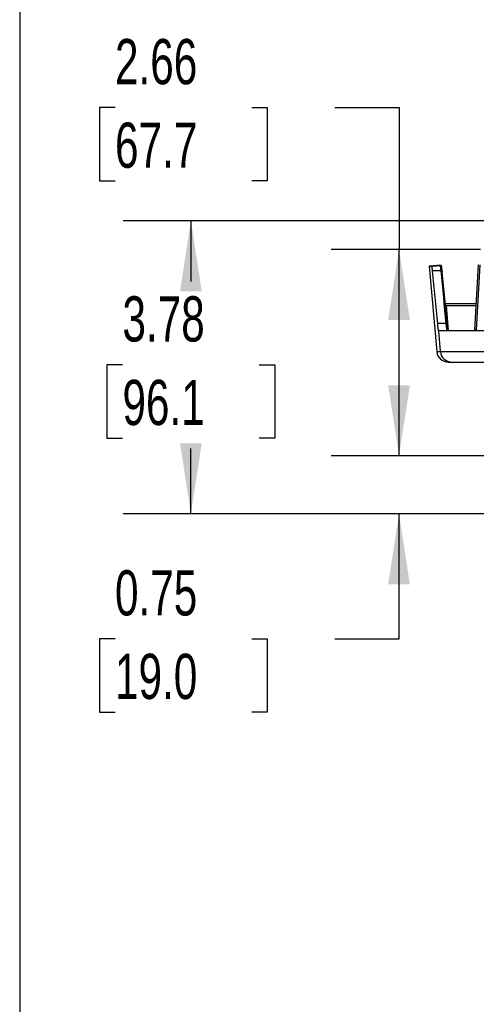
# Model space of a CAD drawing. Header units: inches. Extents: x 1.7 to 75.2, y 1.7 to 57.7.
# Tile 9 of 34: x 1.7 to 7.6, y 33.9 to 46.6. Entities that reach past the tile are written whole.
import ezdxf

# ---------------------------------------------------------------- set-up
doc = ezdxf.new("R2010")
doc.units = ezdxf.units.IN
doc.header["$LTSCALE"] = 7
doc.header["$MEASUREMENT"] = 0
doc.layers.add('DIMENSIONS', color=140, linetype='Continuous', lineweight=25)
doc.layers.add('TEXT', color=140, linetype='Continuous', lineweight=25)
doc.styles.add('SLDTEXTSTYLE0', font='TXT', dxfattribs={"width": 0.7})
doc.dimstyles.new('SLDDIMSTYLE0', dxfattribs={"dimtxt": 0.594727, "dimasz": 0.91, "dimexe": 0, "dimexo": 0.0625, "dimgap": 0.148682, "dimtad": 0, "dimtih": 1, "dimtoh": 1, "dimrnd": 1e-09, "dimzin": 12, "dimdsep": 46, "dimtxsty": 'SLDTEXTSTYLE0', "dimsah": 1, "dimcen": 0.09, "dimadec": 0, "dimazin": 3, "dimtfac": 1, "dimtofl": 0, "dimtmove": 0, "dimatfit": 3, "dimfxl": 0, "dimfrac": 2, "dimtolj": 1, "dimtzin": 12, "dimarcsym": 0})
doc.dimstyles.new('SLDDIMSTYLE1', dxfattribs={"dimtxt": 0.594727, "dimasz": 0.91, "dimexe": 0, "dimexo": 0.0625, "dimgap": 0.148682, "dimtad": 0, "dimtih": 1, "dimtoh": 1, "dimrnd": 1e-09, "dimdsep": 46, "dimtxsty": 'SLDTEXTSTYLE0', "dimsah": 1, "dimcen": 0.09, "dimadec": 0, "dimazin": 2, "dimtfac": 1, "dimtmove": 0, "dimatfit": 0, "dimfxl": 0, "dimfrac": 2, "dimtolj": 1, "dimtzin": 12, "dimarcsym": 0})

# ---------------------------------------------------------------- blocks, each defined once
blk = doc.blocks.new('_D_9')
at = {"layer": 'DIMENSIONS'}
for p, q in [((2.981, 45.425), (2.781, 45.425)), ((2.781, 45.425), (2.781, 44.48)), ((4.748, 45.425), (4.948, 45.425)), ((4.948, 45.425), (4.948, 44.48)), ((5.821, 45.425), (6.649, 45.425)), ((6.649, 45.425), (6.649, 43.595)), ((2.781, 44.48), (2.981, 44.48)), ((4.948, 44.48), (4.748, 44.48)), ((7.7, 43.595), (5.774, 43.595)), ((6.649, 40.931), (6.649, 43.595)), ((17.911, 40.931), (5.774, 40.931))]:
    blk.add_line(p, q, dxfattribs=at)
for points in [[(6.649, 43.595), (6.509, 42.685), (6.789, 42.685)], [(6.649, 40.931), (6.789, 41.841), (6.509, 41.841)]]:
    blk.add_solid(points, dxfattribs=at)
at = {"layer": 'DIMENSIONS', "char_height": 0.5833, "attachment_point": 1, "style": 'SLDTEXTSTYLE0'}
for s, insert in [('2.66', (2.981, 46.31)), ('67.7', (2.981, 45.232))]:
    blk.add_mtext(s, dxfattribs=dict(at, insert=insert))
blk = doc.blocks.new('_D_10')
at = {"layer": 'DIMENSIONS'}
for p, q in [((6.649, 40.931), (6.649, 42.681)), ((17.911, 40.931), (5.774, 40.931)), ((11.122, 40.183), (5.774, 40.183)), ((6.649, 38.57), (6.649, 40.183)), ((2.981, 38.57), (2.781, 38.57)), ((2.781, 38.57), (2.781, 37.625)), ((4.748, 38.57), (4.948, 38.57)), ((4.948, 38.57), (4.948, 37.625)), ((5.821, 38.57), (6.649, 38.57)), ((2.781, 37.625), (2.981, 37.625)), ((4.948, 37.625), (4.748, 37.625))]:
    blk.add_line(p, q, dxfattribs=at)
for points in [[(6.649, 40.931), (6.789, 41.841), (6.509, 41.841)], [(6.649, 40.183), (6.509, 39.273), (6.789, 39.273)]]:
    blk.add_solid(points, dxfattribs=at)
at = {"layer": 'DIMENSIONS', "char_height": 0.5833, "attachment_point": 1, "style": 'SLDTEXTSTYLE0'}
for s, insert in [('0.75', (2.981, 39.455)), ('19.0', (2.981, 38.377))]:
    blk.add_mtext(s, dxfattribs=dict(at, insert=insert))
blk = doc.blocks.new('_D_11')
at = {"layer": 'DIMENSIONS'}
for p, q in [((7.913, 43.966), (3.086, 43.966)), ((3.961, 43.966), (3.961, 43.183)), ((3.077, 42.105), (2.877, 42.105)), ((2.877, 42.105), (2.877, 41.16)), ((4.844, 42.105), (5.044, 42.105)), ((5.044, 42.105), (5.044, 41.16)), ((2.877, 41.16), (3.077, 41.16)), ((5.044, 41.16), (4.844, 41.16)), ((3.961, 40.183), (3.961, 41.027)), ((11.122, 40.183), (3.086, 40.183))]:
    blk.add_line(p, q, dxfattribs=at)
for points in [[(3.961, 43.966), (3.821, 43.056), (4.101, 43.056)], [(3.961, 40.183), (4.101, 41.093), (3.821, 41.093)]]:
    blk.add_solid(points, dxfattribs=at)
at = {"layer": 'DIMENSIONS', "char_height": 0.5833, "attachment_point": 1, "style": 'SLDTEXTSTYLE0'}
for s, insert in [('3.78', (3.077, 42.99)), ('96.1', (3.077, 41.912))]:
    blk.add_mtext(s, dxfattribs=dict(at, insert=insert))

msp = doc.modelspace()

# ---------------------------------------------------------------- linework, layer by layer
for p, q in [((7.143, 43.389), (7.039, 43.38)), ((7.039, 43.38), (7.135, 42.278)), ((7.039, 43.38), (7.075, 43.38)), ((7.143, 43.389), (7.179, 43.389)), ((7.18, 43.389), (7.145, 43.389)), ((7.669, 43.397), (7.625, 42.559)), ((7.691, 43.397), (7.647, 42.559)), ((7.188, 43.318), (7.081, 43.318)), ((7.642, 42.891), (7.242, 42.891)), ((7.256, 42.873), (7.256, 42.873)), ((7.256, 42.873), (7.284, 42.546)), ((7.256, 42.873), (7.641, 42.873)), ((7.255, 42.637), (7.148, 42.637)), ((7.279, 42.584), (7.275, 42.624)), ((7.159, 42.546), (7.182, 42.278)), ((7.832, 42.546), (7.159, 42.546)), ((7.159, 42.546), (7.159, 42.546)), ((7.625, 42.559), (7.647, 42.559)), ((7.135, 42.278), (7.182, 42.278)), ((7.182, 42.278), (7.832, 42.278)), ((7.285, 42.141), (7.332, 42.141)), ((7.332, 42.141), (7.834, 42.141))]:
    msp.add_line(p, q)
at = {"flags": 128}
for points in [[(7.625, 42.559), (7.624, 42.55), (7.622, 42.546)], [(7.647, 42.559), (7.646, 42.55), (7.644, 42.546)]]:
    msp.add_lwpolyline(points, dxfattribs=at)
for centre, radius, start, end in [((7.145, 43.369), 0.02, 90, 95), ((7.285, 42.291), 0.15, 185, 270), ((7.332, 42.291), 0.15, 184.9978, 269.9982)]:
    msp.add_arc(centre, radius, start, end)
for points, knots in [([(7.075, 43.38), (7.081, 43.38), (7.092, 43.382), (7.109, 43.383), (7.124, 43.384), (7.137, 43.385), (7.15, 43.387), (7.161, 43.388), (7.17, 43.388), (7.176, 43.389), (7.179, 43.389)], [0, 0, 0, 0, 0.164644, 0.317654, 0.459136, 0.589223, 0.708086, 0.81595, 0.913117, 1, 1, 1, 1]), ([(7.081, 43.318), (7.081, 43.32), (7.08, 43.325), (7.08, 43.331), (7.079, 43.338), (7.079, 43.344), (7.078, 43.349), (7.077, 43.356), (7.077, 43.362), (7.076, 43.369), (7.075, 43.375), (7.075, 43.378), (7.075, 43.38)], [0, 0, 0, 0, 0.081467, 0.163061, 0.244916, 0.327165, 0.409939, 0.493366, 0.620428, 0.74689, 0.873248, 1, 1, 1, 1]), ([(7.2, 43.371), (7.2, 43.372), (7.2, 43.374), (7.199, 43.376), (7.198, 43.378), (7.197, 43.381), (7.195, 43.383), (7.194, 43.384), (7.192, 43.386), (7.19, 43.387), (7.188, 43.388), (7.186, 43.388), (7.184, 43.389), (7.182, 43.389), (7.181, 43.389), (7.18, 43.389)], [0, 0, 0, 0, 0.091173, 0.180001, 0.266481, 0.350547, 0.432145, 0.511293, 0.588088, 0.662596, 0.734806, 0.804675, 0.872165, 0.937265, 1, 1, 1, 1]), ([(7.159, 42.546), (7.159, 42.546), (7.158, 42.546), (7.158, 42.547), (7.158, 42.548), (7.158, 42.549), (7.158, 42.551), (7.157, 42.553), (7.157, 42.555), (7.157, 42.558), (7.156, 42.562), (7.156, 42.565), (7.155, 42.571), (7.154, 42.578), (7.153, 42.587), (7.152, 42.598), (7.151, 42.61), (7.15, 42.623), (7.149, 42.632), (7.148, 42.637)], [0, 0, 0, 0, 0.0460788, 0.0918593, 0.1373977, 0.1827512, 0.2279775, 0.2731348, 0.3182818, 0.3634771, 0.4087789, 0.4542453, 0.4999337, 0.5837565, 0.666906, 0.749742, 0.8326284, 0.9159285, 1, 1, 1, 1]), ([(7.279, 42.549), (7.279, 42.555), (7.279, 42.562), (7.278, 42.582), (7.277, 42.587)], [0, 0, 0, 0, 0.741423, 1, 1, 1, 1]), ([(7.283, 42.546), (7.283, 42.547), (7.282, 42.551), (7.28, 42.572), (7.279, 42.584)], [0, 0, 0, 0, 0.396139, 1, 1, 1, 1])]:
    msp.add_open_spline(points, degree=3, knots=knots)
for points in [[(7.179, 43.389), (7.179, 43.389), (7.18, 43.389), (7.18, 43.389)], [(7.18, 43.389), (7.181, 43.383), (7.184, 43.357), (7.188, 43.318)], [(7.208, 43.305), (7.204, 43.341), (7.201, 43.365), (7.2, 43.371)], [(7.148, 42.637), (7.126, 42.864), (7.103, 43.091), (7.081, 43.318)], [(7.188, 43.318), (7.21, 43.091), (7.232, 42.864), (7.255, 42.637)], [(7.188, 43.318), (7.193, 43.318), (7.203, 43.316), (7.207, 43.309), (7.208, 43.305)], [(7.275, 42.624), (7.252, 42.851), (7.23, 43.078), (7.208, 43.305)], [(7.255, 42.637), (7.261, 42.579), (7.265, 42.546), (7.266, 42.546)], [(7.255, 42.637), (7.26, 42.637), (7.27, 42.635), (7.274, 42.628), (7.275, 42.624)]]:
    msp.add_open_spline(points, degree=3)
at = {"layer": 'TEXT'}
msp.add_line((1.75, 57.75), (1.75, 1.75), dxfattribs=at)

# ---------------------------------------------------------------- dimensions: what is measured, and where the dimension line sits
at = {"layer": 'DIMENSIONS'}
for base, p1, p2, dimstyle, picture, middle in [((6.649, 43.595), (18.261, 40.931), (8.05, 43.595), 'SLDDIMSTYLE0', '_D_9', (6.649, 45.425)), ((3.961, 43.966), (11.472, 40.183), (8.263, 43.966), 'SLDDIMSTYLE0', '_D_11', (3.961, 42.105)), ((6.649, 40.183), (18.261, 40.931), (11.472, 40.183), 'SLDDIMSTYLE1', '_D_10', (6.649, 38.57))]:
    dim = msp.add_linear_dim(base=base, p1=p1, p2=p2, angle=90, dimstyle=dimstyle, dxfattribs=at)
    dim.commit()
    dim.dimension.update_dxf_attribs({"geometry": picture, "text_midpoint": middle, "dimtype": 160})

doc.saveas('drawing.dxf')
